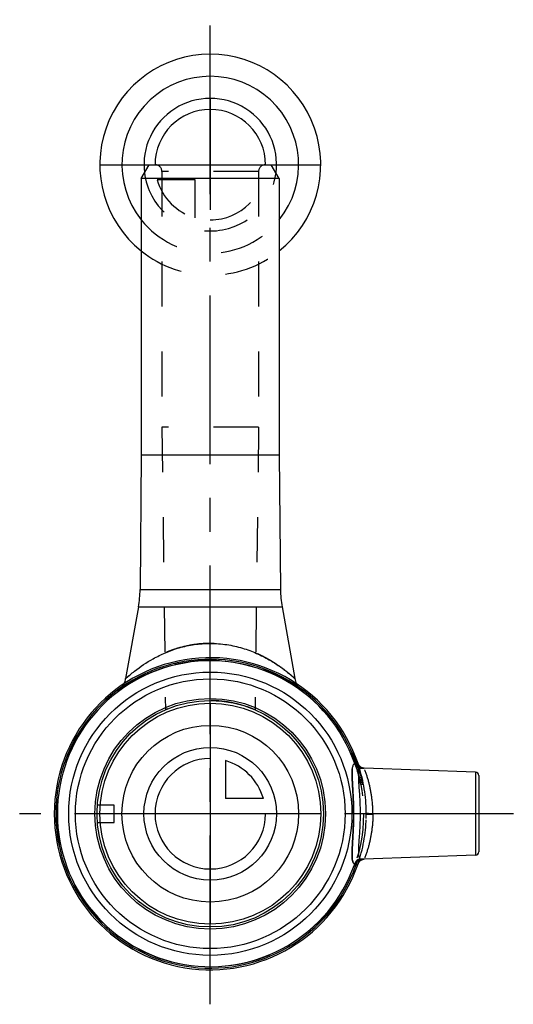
# Model space of a CAD drawing. Header units: millimetres. Extents: x 464 to 536, y 429 to 571.
import ezdxf

# ---------------------------------------------------------------- set-up
doc = ezdxf.new("R2010")
doc.units = ezdxf.units.MM
doc.header["$LTSCALE"] = 65.185185
doc.linetypes.add('CENTER', pattern=[0.6, 0.375, -0.075, 0.075, -0.075])
doc.linetypes.add('HIDDEN', pattern=[0.2, 0.1, -0.1])
for name, color, linetype in [('ACHSEN_S', 7, 'CONTINUOUS'), ('KOERPER', 7, 'CONTINUOUS'), ('KONST.EL_MIT_GEO', 7, 'CONTINUOUS'), ('KURVEN', 7, 'CONTINUOUS')]:
    doc.layers.add(name, color=color, linetype=linetype)

msp = doc.modelspace()

# ---------------------------------------------------------------- linework, layer by layer
at = {"layer": 'ACHSEN_S', "color": 2, "linetype": 'CENTER'}
for p, q in [((491.85, 428.7), (491.85, 571.3)), ((535.75, 456.3), (464.24, 456.3))]:
    msp.add_line(p, q, dxfattribs=at)
at = {"layer": 'KOERPER', "color": 8, "linetype": 'HIDDEN'}
for p, q in [((484.85, 549.3), (484.85, 512.3)), ((498.85, 549.3), (498.85, 512.3)), ((484.85, 512.3), (485.36, 471.37)), ((498.85, 512.3), (484.85, 512.3)), ((498.85, 512.3), (498.33, 471.37))]:
    msp.add_line(p, q, dxfattribs=at)
at = {"layer": 'KOERPER', "color": 7, "linetype": 'Continuous'}
for p, q in [((481.85, 548.3), (481.85, 508.3)), ((501.85, 548.3), (501.85, 508.3)), ((481.85, 508.3), (481.68, 488.76)), ((481.85, 508.3), (501.85, 508.3)), ((501.85, 508.3), (502.02, 488.76)), ((481.44, 486.26), (479.59, 475.87)), ((502.25, 486.26), (504.1, 475.87)), ((530.26, 462.32), (514.13, 462.88)), ((530.26, 450.28), (514.13, 449.72))]:
    msp.add_line(p, q, dxfattribs=at)
at = {"layer": 'KOERPER', "color": 8, "linetype": 'HIDDEN'}
msp.add_circle((491.85, 456.3), 22.2, dxfattribs=at)
msp.add_arc((491.85, 456.3), 16.4, 66.7145, 113.2855, dxfattribs=at)
at = {"layer": 'KONST.EL_MIT_GEO', "color": 7, "linetype": 'Continuous'}
for p, q in [((481.85, 548.3), (483, 550.3)), ((483, 550.3), (500.69, 550.3)), ((501.85, 548.3), (500.69, 550.3)), ((501.85, 548.3), (481.85, 548.3)), ((481.68, 488.76), (502.02, 488.76)), ((481.44, 486.26), (502.25, 486.26)), ((479.59, 475.87), (479.62, 475.89)), ((512.94, 463.77), (512.73, 463.7)), ((513.26, 463.53), (513.25, 463.55)), ((513.25, 463.55), (513.25, 463.55)), ((513.27, 463.51), (513.26, 463.53)), ((513.28, 463.48), (513.27, 463.51)), ((513.29, 463.46), (513.28, 463.49)), ((513.3, 463.44), (513.29, 463.47)), ((513.31, 463.42), (513.29, 463.44)), ((513.32, 463.4), (513.3, 463.43)), ((513.33, 463.39), (513.31, 463.41)), ((513.34, 463.37), (513.32, 463.39)), ((513.35, 463.35), (513.34, 463.37)), ((513.36, 463.33), (513.35, 463.35)), ((513.37, 463.31), (513.36, 463.33)), ((513.38, 463.3), (513.37, 463.31)), ((513.39, 463.28), (513.38, 463.3)), ((513.41, 463.26), (513.39, 463.28)), ((513.42, 463.25), (513.41, 463.26)), ((513.43, 463.23), (513.42, 463.25)), ((513.44, 463.22), (513.43, 463.23)), ((513.46, 463.2), (513.44, 463.22)), ((513.47, 463.19), (513.46, 463.2)), ((513.48, 463.17), (513.47, 463.19)), ((513.5, 463.16), (513.48, 463.18)), ((513.51, 463.15), (513.5, 463.16)), ((513.52, 463.14), (513.51, 463.15)), ((513.54, 463.12), (513.52, 463.14)), ((513.55, 463.11), (513.54, 463.12)), ((513.57, 463.1), (513.55, 463.11)), ((513.58, 463.09), (513.57, 463.1)), ((513.59, 463.08), (513.58, 463.09)), ((513.61, 463.07), (513.59, 463.08)), ((513.93, 462.91), (513.91, 462.92)), ((513.94, 462.91), (513.93, 462.91)), ((513.95, 462.91), (513.94, 462.91)), ((513.97, 462.9), (513.95, 462.91)), ((513.98, 462.9), (513.97, 462.9)), ((513.99, 462.9), (513.98, 462.9)), ((514, 462.89), (513.99, 462.9)), ((514.01, 462.89), (514, 462.9)), ((514.03, 462.89), (514.01, 462.89)), ((514.04, 462.89), (514.02, 462.89)), ((514.05, 462.89), (514.04, 462.89)), ((514.06, 462.89), (514.05, 462.89)), ((514.07, 462.88), (514.06, 462.89)), ((514.07, 462.89), (514.06, 462.89)), ((514.08, 462.88), (514.07, 462.88)), ((514.09, 462.88), (514.08, 462.88)), ((514.1, 462.88), (514.09, 462.88)), ((514.11, 462.88), (514.1, 462.88)), ((514.1, 462.88), (514.1, 462.88)), ((514.12, 462.88), (514.11, 462.88)), ((514.13, 462.88), (514.12, 462.88)), ((514.13, 462.88), (514.12, 462.88)), ((514.12, 462.88), (514.12, 462.88)), ((530.26, 462.32), (530.26, 450.28)), ((530.75, 461.82), (530.75, 450.78)), ((477.95, 457.55), (475.49, 457.55)), ((477.95, 455.05), (477.95, 457.55)), ((475.49, 455.05), (477.95, 455.05)), ((512.94, 448.83), (512.73, 448.9))]:
    msp.add_line(p, q, dxfattribs=at)
at = {"layer": 'KONST.EL_MIT_GEO', "color": 8, "linetype": 'HIDDEN'}
for p, q in [((498.85, 549.3), (484.85, 549.3)), ((512.64, 464.89), (512.37, 464.77)), ((512.41, 464.66), (512.69, 464.77)), ((512.46, 464.55), (512.74, 464.66)), ((512.74, 464.65), (512.46, 464.53)), ((512.48, 464.49), (512.76, 464.6)), ((512.56, 464.3), (512.83, 464.41)), ((512.56, 464.3), (512.84, 464.41)), ((512.62, 464.14), (512.9, 464.25)), ((512.65, 464.04), (512.94, 464.14)), ((512.66, 464.02), (512.94, 464.13)), ((512.69, 463.93), (512.98, 464.04)), ((512.73, 463.83), (513.01, 463.93)), ((512.74, 463.81), (513.02, 463.92)), ((512.76, 463.75), (513.04, 463.85)), ((512.77, 463.71), (513.06, 463.81)), ((512.79, 463.66), (513.08, 463.76)), ((512.95, 463.19), (513.24, 463.29)), ((512.96, 463.15), (513.25, 463.25)), ((512.96, 463.15), (513.25, 463.24)), ((512.97, 463.12), (513.26, 463.21)), ((513.03, 462.95), (513.31, 463.04)), ((513.1, 462.71), (513.39, 462.8)), ((513.13, 462.63), (513.41, 462.72)), ((513.14, 462.59), (513.42, 462.68)), ((513.22, 462.29), (513.51, 462.38)), ((513.25, 462.2), (513.54, 462.28)), ((513.25, 462.19), (513.54, 462.27)), ((513.25, 462.18), (513.54, 462.26)), ((514.13, 462.88), (514.13, 462.88)), ((513.43, 461.51), (513.72, 461.58)), ((513.49, 461.23), (513.79, 461.3)), ((513.49, 461.23), (513.79, 461.29)), ((513.49, 461.22), (513.79, 461.29)), ((513.52, 461.1), (513.81, 461.17)), ((513.54, 461.02), (513.83, 461.09)), ((513.55, 460.99), (513.84, 461.05)), ((513.58, 460.83), (513.87, 460.89)), ((513.58, 460.82), (513.88, 460.88)), ((513.59, 460.77), (513.89, 460.83)), ((513.64, 460.54), (513.93, 460.59)), ((515.41, 456.26), (515.41, 456.35)), ((515.41, 456.3), (514.45, 456.3)), ((513.31, 449.19), (513.31, 449.19)), ((513.32, 449.21), (513.32, 449.21)), ((513.33, 449.22), (513.33, 449.23)), ((513.34, 449.24), (513.34, 449.24)), ((513.35, 449.26), (513.35, 449.26)), ((513.36, 449.27), (513.36, 449.27)), ((513.37, 449.29), (513.37, 449.29)), ((513.38, 449.3), (513.38, 449.3)), ((513.39, 449.32), (513.39, 449.32)), ((513.4, 449.33), (513.4, 449.33)), ((513.41, 449.34), (513.41, 449.35)), ((513.42, 449.36), (513.43, 449.36)), ((513.43, 449.37), (513.44, 449.37)), ((513.45, 449.38), (513.45, 449.39)), ((513.46, 449.4), (513.46, 449.4)), ((513.47, 449.41), (513.47, 449.41)), ((513.48, 449.42), (513.48, 449.42)), ((513.49, 449.43), (513.49, 449.44)), ((513.5, 449.45), (513.51, 449.45)), ((513.52, 449.46), (513.52, 449.46)), ((513.53, 449.47), (513.53, 449.47)), ((513.54, 449.48), (513.54, 449.48)), ((513.55, 449.49), (513.56, 449.49)), ((513.56, 449.5), (513.57, 449.5)), ((513.58, 449.51), (513.58, 449.51)), ((513.59, 449.52), (513.59, 449.52)), ((513.6, 449.53), (513.61, 449.53)), ((513.61, 449.54), (513.62, 449.54)), ((514.13, 449.72), (514.13, 449.72)), ((513.26, 449.08), (513.27, 449.09)), ((513.26, 449.07), (513.26, 449.07)), ((513.27, 449.1), (513.27, 449.11)), ((513.28, 449.12), (513.28, 449.12)), ((513.29, 449.14), (513.29, 449.14)), ((513.3, 449.17), (513.31, 449.18)), ((513.3, 449.16), (513.3, 449.16))]:
    msp.add_line(p, q, dxfattribs=at)
at = {"layer": 'KONST.EL_MIT_GEO', "color": 7, "linetype": 'Continuous'}
for points in [[(513.91, 462.92), (513.9, 462.92), (513.89, 462.93), (513.87, 462.93), (513.86, 462.93), (513.84, 462.94), (513.83, 462.95), (513.81, 462.95), (513.8, 462.96), (513.78, 462.96), (513.77, 462.97), (513.76, 462.98), (513.74, 462.99), (513.73, 462.99), (513.71, 463), (513.7, 463.01), (513.68, 463.02), (513.67, 463.03), (513.65, 463.04), (513.64, 463.05), (513.62, 463.06), (513.61, 463.07)], [(513.25, 449.05), (513.26, 449.07), (513.27, 449.09), (513.27, 449.11), (513.28, 449.12), (513.29, 449.14), (513.3, 449.16), (513.31, 449.18), (513.31, 449.19), (513.32, 449.21), (513.33, 449.23), (513.34, 449.24), (513.35, 449.26), (513.36, 449.27), (513.37, 449.29), (513.38, 449.3), (513.39, 449.32), (513.4, 449.33), (513.41, 449.35), (513.43, 449.36), (513.44, 449.37), (513.45, 449.39), (513.46, 449.4), (513.47, 449.41), (513.48, 449.42), (513.49, 449.44), (513.51, 449.45), (513.52, 449.46), (513.53, 449.47), (513.54, 449.48), (513.56, 449.49), (513.57, 449.5), (513.58, 449.51), (513.59, 449.52), (513.61, 449.53), (513.62, 449.54), (513.63, 449.55), (513.64, 449.56), (513.66, 449.57), (513.67, 449.57), (513.68, 449.58), (513.69, 449.59), (513.71, 449.6), (513.72, 449.6), (513.73, 449.61), (513.75, 449.62), (513.76, 449.62), (513.77, 449.63), (513.79, 449.64), (513.8, 449.64), (513.81, 449.65), (513.82, 449.65), (513.84, 449.66), (513.85, 449.66), (513.86, 449.67), (513.88, 449.67), (513.89, 449.68), (513.9, 449.68), (513.91, 449.68), (513.93, 449.69), (513.94, 449.69), (513.95, 449.69), (513.96, 449.7), (513.97, 449.7), (513.99, 449.7), (514, 449.7), (514.01, 449.71), (514.02, 449.71), (514.03, 449.71), (514.04, 449.71), (514.05, 449.71), (514.06, 449.71), (514.07, 449.71), (514.07, 449.72), (514.08, 449.72), (514.09, 449.72), (514.09, 449.72), (514.1, 449.72), (514.11, 449.72), (514.11, 449.72), (514.12, 449.72), (514.12, 449.72), (514.13, 449.72), (514.13, 449.72)]]:
    msp.add_lwpolyline(points, dxfattribs=at)
at = {"layer": 'KONST.EL_MIT_GEO', "color": 8, "linetype": 'HIDDEN'}
msp.add_lwpolyline([(513.63, 449.55), (513.64, 449.56), (513.65, 449.56), (513.67, 449.57), (513.68, 449.58), (513.69, 449.59), (513.7, 449.59), (513.72, 449.6), (513.73, 449.61), (513.74, 449.62), (513.76, 449.62), (513.77, 449.63), (513.78, 449.63), (513.79, 449.64), (513.81, 449.65), (513.82, 449.65), (513.83, 449.66), (513.84, 449.66), (513.86, 449.67), (513.87, 449.67), (513.88, 449.67), (513.9, 449.68), (513.91, 449.68), (513.92, 449.69), (513.93, 449.69), (513.94, 449.69), (513.96, 449.69), (513.97, 449.7), (513.98, 449.7), (513.99, 449.7), (514, 449.7), (514.01, 449.71), (514.02, 449.71), (514.03, 449.71), (514.04, 449.71), (514.05, 449.71), (514.06, 449.71), (514.07, 449.72), (514.08, 449.72), (514.08, 449.72)], dxfattribs=at)
at = {"layer": 'KONST.EL_MIT_GEO', "color": 7, "linetype": 'Continuous'}
for radius in [20.51, 19.53, 16.7, 16.4]:
    msp.add_circle((491.85, 456.3), radius, dxfattribs=at)
at = {"layer": 'KONST.EL_MIT_GEO', "color": 8, "linetype": 'HIDDEN'}
for centre, radius, start, end in [((483.85, 549.3), 1, 0, 90), ((499.85, 549.3), 1, 90, 180), ((491.85, 456.3), 22.2, 52.8826, 127.1174), ((476.64, 476.39), 3, 307.1174, 335.284), ((507.05, 476.39), 3, 204.7196, 232.8826), ((491.85, 456.3), 22.5, 11, 22.4316), ((491.85, 456.3), 22.2, 11, 22.4316), ((521.6, 465.14), 8.77, 188.9664, 190.2582), ((491.85, 456.3), 22.6, 1.7689, 18.7174), ((514.2, 463.87), 0.999, 198.7305, 268.0447), ((514.2, 463.87), 0.998, 198.7178, 200.6407), ((514.2, 463.87), 0.999, 200.6402, 227.6209), ((514.2, 463.87), 1, 227.6243, 265.9347), ((514.2, 463.87), 1, 266.0184, 268.0281), ((491.6, 456.27), 22.85, 0.2162, 1.8139), ((491.85, 456.28), 22.6, 0.0501, 1.8187), ((494.13, 456.3), 20.32, 360, 0.1707), ((491.85, 456.3), 22.6, 341.2826, 358.2313), ((491.83, 456.32), 22.62, 358.1808, 359.9495), ((491.68, 456.32), 22.77, 358.1846, 359.8348), ((494.14, 456.3), 20.31, 359.8818, 0.0001), ((514.2, 448.73), 0.999, 91.9553, 161.2695), ((514.2, 448.73), 0.999, 130.9638, 159.313), ((514.2, 448.73), 1, 94.0657, 130.7427), ((514.2, 448.73), 1, 91.9719, 93.9818), ((509.88, 449.92), 3.02, 340.4261, 343.1156), ((521.17, 447.54), 8.34, 169.7082, 171.0674), ((514.2, 448.73), 0.998, 159.3127, 161.2821)]:
    msp.add_arc(centre, radius, start, end, dxfattribs=at)
at = {"layer": 'KONST.EL_MIT_GEO', "color": 7, "linetype": 'Continuous'}
for centre, radius, start, end in [((466.68, 488.89), 15, 349.9, 359.5), ((517.02, 488.89), 15, 180.5, 190.1), ((491.85, 456.3), 22.6, 18.7174, 341.2826), ((491.85, 456.3), 22.37, 19.5024, 340.4976), ((491.85, 456.3), 22.15, 19.5024, 340.4976), ((476.64, 476.39), 3, 335.284, 349.9), ((507.05, 476.39), 3, 190.1, 204.7196), ((509.88, 462.68), 3.02, 16.8844, 19.5739), ((521.17, 465.06), 8.34, 188.9325, 190.2919), ((530.25, 461.82), 0.5, 0, 88), ((530.25, 450.78), 0.5, 272, 360), ((509.77, 449.95), 3.14, 340.4756, 343.0661), ((521.6, 447.46), 8.77, 169.7419, 171.0336)]:
    msp.add_arc(centre, radius, start, end, dxfattribs=at)
at = {"layer": 'KONST.EL_MIT_GEO', "color": 8, "linetype": 'HIDDEN'}
for points, knots in [([(491.85, 480.97), (491.05, 480.97), (489.47, 480.85), (487.56, 480.42), (486.13, 479.94), (485.13, 479.54), (484.2, 479.09), (483.34, 478.63), (482.56, 478.15), (481.95, 477.75), (481.51, 477.43), (481.2, 477.2), (480.92, 476.99), (480.66, 476.78), (480.42, 476.59), (480.21, 476.41), (480.06, 476.28), (479.95, 476.18), (479.87, 476.12), (479.81, 476.06), (479.75, 476.01), (479.71, 475.97), (479.67, 475.94), (479.65, 475.92), (479.63, 475.91), (479.62, 475.89), (479.61, 475.89), (479.6, 475.88), (479.6, 475.87), (479.6, 475.87), (479.59, 475.87), (479.59, 475.87), (479.59, 475.87), (479.59, 475.87)], [0, 0, 0, 0, 0.176997, 0.348334, 0.430514, 0.50976, 0.585693, 0.657912, 0.725939, 0.789148, 0.818695, 0.846702, 0.873018, 0.897469, 0.919861, 0.939978, 0.957584, 0.965371, 0.972439, 0.978759, 0.984303, 0.989044, 0.992959, 0.9946, 0.996026, 0.997237, 0.99823, 0.999003, 0.999557, 0.999751, 0.999889, 0.999972, 1, 1, 1, 1]), ([(504.1, 475.87), (504.1, 475.87), (504.09, 475.88), (504.08, 475.89), (504.06, 475.91), (504.01, 475.95), (503.93, 476.02), (503.81, 476.13), (503.66, 476.26), (503.48, 476.41), (503.27, 476.59), (502.94, 476.86), (502.48, 477.22), (501.85, 477.67), (501.14, 478.15), (500.35, 478.63), (499.49, 479.09), (498.22, 479.7), (496.48, 480.34), (494.23, 480.85), (492.65, 480.97), (491.85, 480.97)], [0, 0, 0, 0, 0.000443, 0.00177, 0.003974, 0.007042, 0.015698, 0.027563, 0.042419, 0.060027, 0.080145, 0.102539, 0.153309, 0.210865, 0.27408, 0.342112, 0.414337, 0.490276, 0.651637, 0.822989, 1, 1, 1, 1]), ([(512.61, 456.3), (512.61, 456.77), (512.59, 457.68), (512.54, 459), (512.48, 460.05), (512.44, 460.82), (512.41, 461.34), (512.39, 461.81), (512.39, 462.23), (512.4, 462.59), (512.42, 462.91), (512.47, 463.16), (512.54, 463.33), (512.6, 463.44), (512.65, 463.49), (512.71, 463.54), (512.75, 463.55), (512.77, 463.56)], [0, 0, 0, 0, 0.189277, 0.370947, 0.538019, 0.614151, 0.684453, 0.74834, 0.805317, 0.855004, 0.89718, 0.931873, 0.959522, 0.971067, 0.981402, 0.990893, 1, 1, 1, 1]), ([(512.97, 463.57), (512.99, 463.48), (513.04, 463.31), (513.18, 463.08), (513.37, 462.92), (513.53, 462.87), (513.61, 462.86)], [0, 0, 0, 0, 0.277353, 0.531565, 0.768681, 1, 1, 1, 1]), ([(514.16, 462.87), (514.16, 462.88), (514.16, 462.88), (514.15, 462.88), (514.14, 462.88), (514.13, 462.88), (514.13, 462.88)], [0, 0, 0, 0, 0.099729, 0.295303, 0.595318, 1, 1, 1, 1]), ([(515.41, 456.3), (515.41, 457.12), (515.3, 458.66), (514.86, 460.87), (514.42, 462.22), (514.16, 462.87)], [0, 0, 0, 0, 0.367849, 0.684877, 1, 1, 1, 1]), ([(514.45, 456.36), (514.45, 456.36), (514.46, 456.36), (514.47, 456.36), (514.5, 456.36), (514.53, 456.36), (514.57, 456.36), (514.64, 456.36), (514.75, 456.36), (514.89, 456.35), (515.05, 456.35), (515.23, 456.35), (515.35, 456.35), (515.41, 456.35)], [0, 0, 0, 0, 0.007962, 0.024947, 0.050821, 0.085359, 0.12826, 0.179146, 0.303019, 0.452632, 0.622732, 0.807348, 1, 1, 1, 1]), ([(512.77, 449.04), (512.75, 449.05), (512.71, 449.06), (512.65, 449.11), (512.6, 449.16), (512.54, 449.27), (512.47, 449.44), (512.42, 449.69), (512.4, 450.01), (512.39, 450.37), (512.39, 450.79), (512.41, 451.26), (512.44, 451.78), (512.48, 452.55), (512.54, 453.6), (512.59, 454.92), (512.61, 455.83), (512.61, 456.3)], [0, 0, 0, 0, 0.009107, 0.018598, 0.028933, 0.040478, 0.068127, 0.10282, 0.144996, 0.194682, 0.25166, 0.315547, 0.385848, 0.461981, 0.629053, 0.810723, 1, 1, 1, 1]), ([(515.41, 456.3), (515.41, 455.48), (515.3, 453.94), (514.86, 451.73), (514.42, 450.38), (514.16, 449.73)], [0, 0, 0, 0, 0.367849, 0.684877, 1, 1, 1, 1]), ([(514.45, 456.26), (514.45, 456.26), (514.46, 456.26), (514.47, 456.26), (514.5, 456.26), (514.55, 456.26), (514.63, 456.26), (514.75, 456.26), (514.89, 456.26), (515.05, 456.26), (515.23, 456.26), (515.35, 456.26), (515.41, 456.26)], [0, 0, 0, 0, 0.007954, 0.02494, 0.050818, 0.08536, 0.179154, 0.303032, 0.452646, 0.622744, 0.807355, 1, 1, 1, 1]), ([(513.61, 449.74), (513.53, 449.73), (513.37, 449.68), (513.18, 449.52), (513.04, 449.29), (512.99, 449.12), (512.97, 449.03)], [0, 0, 0, 0, 0.231327, 0.46844, 0.722649, 1, 1, 1, 1]), ([(514.16, 449.73), (514.16, 449.72), (514.16, 449.72), (514.15, 449.72), (514.14, 449.72), (514.13, 449.72), (514.13, 449.72)], [0, 0, 0, 0, 0.099727, 0.295303, 0.595316, 1, 1, 1, 1])]:
    msp.add_open_spline(points, degree=3, knots=knots, dxfattribs=at)
at = {"layer": 'KONST.EL_MIT_GEO', "color": 7, "linetype": 'Continuous'}
for points, knots in [([(479.62, 475.89), (480.03, 476.26), (481.27, 477.31), (483.18, 478.59), (485.38, 479.67), (487.37, 480.39), (489.55, 480.86), (491.07, 480.97), (491.85, 480.97)], [0, 0, 0, 0, 0.122072, 0.361421, 0.506277, 0.663124, 0.829015, 1, 1, 1, 1]), ([(491.85, 480.97), (492.65, 480.97), (494.23, 480.85), (496.13, 480.42), (497.56, 479.94), (498.56, 479.54), (499.49, 479.09), (500.35, 478.63), (501.14, 478.15), (501.74, 477.75), (502.19, 477.43), (502.49, 477.2), (502.78, 476.99), (503.04, 476.78), (503.27, 476.59), (503.48, 476.41), (503.64, 476.28), (503.75, 476.18), (503.82, 476.12), (503.88, 476.06), (503.94, 476.01), (503.99, 475.97), (504.02, 475.94), (504.05, 475.92), (504.06, 475.91), (504.07, 475.89), (504.08, 475.89), (504.09, 475.88), (504.09, 475.87), (504.1, 475.87), (504.1, 475.87), (504.1, 475.87), (504.1, 475.87), (504.1, 475.87)], [0, 0, 0, 0, 0.176997, 0.348334, 0.430514, 0.50976, 0.585693, 0.657912, 0.725939, 0.789148, 0.818695, 0.846702, 0.873018, 0.897469, 0.919861, 0.939978, 0.957584, 0.965371, 0.972439, 0.978759, 0.984303, 0.989044, 0.992959, 0.9946, 0.996026, 0.997237, 0.99823, 0.999003, 0.999557, 0.999751, 0.999889, 0.999972, 1, 1, 1, 1]), ([(512.77, 463.56), (512.75, 463.55), (512.71, 463.54), (512.65, 463.49), (512.6, 463.44), (512.54, 463.33), (512.47, 463.16), (512.42, 462.91), (512.4, 462.59), (512.39, 462.23), (512.39, 461.81), (512.41, 461.34), (512.44, 460.82), (512.48, 460.05), (512.54, 459), (512.59, 457.68), (512.61, 456.77), (512.61, 456.3)], [0, 0, 0, 0, 0.009107, 0.018598, 0.028933, 0.040478, 0.068127, 0.10282, 0.144996, 0.194682, 0.25166, 0.315547, 0.385848, 0.461981, 0.629053, 0.810723, 1, 1, 1, 1]), ([(512.97, 463.57), (512.95, 463.57), (512.91, 463.56), (512.85, 463.55), (512.81, 463.55), (512.78, 463.56), (512.77, 463.56)], [0, 0, 0, 0, 0.34475, 0.636082, 0.857329, 1, 1, 1, 1]), ([(512.77, 463.56), (512.8, 463.47), (512.89, 463.29), (513.08, 463.07), (513.33, 462.92), (513.52, 462.87), (513.61, 462.86)], [0, 0, 0, 0, 0.259872, 0.511892, 0.75765, 1, 1, 1, 1]), ([(513.25, 463.55), (513.25, 463.55), (513.25, 463.56), (513.24, 463.57), (513.21, 463.58), (513.18, 463.61), (513.13, 463.63), (513.09, 463.66), (513.02, 463.71), (512.97, 463.74), (512.94, 463.77)], [0, 0, 0, 0, 0.017666, 0.044445, 0.124559, 0.234692, 0.367023, 0.514407, 0.671341, 1, 1, 1, 1]), ([(513.61, 462.86), (513.53, 462.87), (513.37, 462.92), (513.18, 463.08), (513.04, 463.31), (512.99, 463.48), (512.97, 463.57)], [0, 0, 0, 0, 0.231327, 0.46844, 0.722649, 1, 1, 1, 1]), ([(513.61, 462.86), (513.59, 462.86), (513.55, 462.83), (513.5, 462.78), (513.45, 462.72), (513.4, 462.61), (513.35, 462.43), (513.31, 462.19), (513.3, 461.89), (513.3, 461.54), (513.31, 461.15), (513.35, 460.56), (513.41, 459.73), (513.49, 458.65), (513.54, 457.5), (513.55, 456.7), (513.55, 456.3)], [0, 0, 0, 0, 0.009943, 0.020488, 0.032037, 0.044901, 0.075334, 0.112798, 0.157543, 0.209426, 0.268075, 0.33298, 0.479161, 0.642808, 0.818372, 1, 1, 1, 1]), ([(514.13, 462.88), (514.1, 462.88), (514.04, 462.88), (513.92, 462.88), (513.77, 462.87), (513.67, 462.87), (513.61, 462.86)], [0, 0, 0, 0, 0.151042, 0.377273, 0.664937, 1, 1, 1, 1]), ([(512.61, 456.3), (512.61, 455.83), (512.59, 454.92), (512.54, 453.6), (512.48, 452.55), (512.44, 451.78), (512.41, 451.26), (512.39, 450.79), (512.39, 450.37), (512.4, 450.01), (512.42, 449.69), (512.47, 449.44), (512.54, 449.27), (512.6, 449.16), (512.65, 449.11), (512.71, 449.06), (512.75, 449.05), (512.77, 449.04)], [0, 0, 0, 0, 0.189277, 0.370947, 0.538019, 0.614151, 0.684453, 0.74834, 0.805317, 0.855004, 0.89718, 0.931873, 0.959522, 0.971067, 0.981402, 0.990893, 1, 1, 1, 1]), ([(513.55, 456.3), (513.55, 455.9), (513.54, 455.1), (513.49, 453.95), (513.41, 452.87), (513.35, 452.04), (513.31, 451.44), (513.3, 451.06), (513.3, 450.71), (513.31, 450.41), (513.35, 450.17), (513.4, 449.99), (513.45, 449.88), (513.5, 449.82), (513.55, 449.77), (513.59, 449.74), (513.61, 449.74)], [0, 0, 0, 0, 0.181628, 0.357191, 0.520838, 0.667019, 0.731924, 0.790573, 0.842457, 0.887202, 0.924666, 0.955099, 0.967963, 0.979512, 0.990058, 1, 1, 1, 1]), ([(513.61, 449.74), (513.52, 449.73), (513.33, 449.68), (513.08, 449.53), (512.89, 449.31), (512.8, 449.13), (512.77, 449.04)], [0, 0, 0, 0, 0.242349, 0.488107, 0.740128, 1, 1, 1, 1]), ([(512.97, 449.03), (512.99, 449.12), (513.04, 449.29), (513.18, 449.52), (513.37, 449.68), (513.53, 449.73), (513.61, 449.74)], [0, 0, 0, 0, 0.277353, 0.531565, 0.768681, 1, 1, 1, 1]), ([(514.13, 449.72), (514.1, 449.72), (514.04, 449.72), (513.92, 449.72), (513.77, 449.73), (513.67, 449.73), (513.61, 449.74)], [0, 0, 0, 0, 0.151036, 0.377268, 0.664938, 1, 1, 1, 1]), ([(512.97, 449.03), (512.95, 449.03), (512.91, 449.04), (512.85, 449.05), (512.81, 449.05), (512.78, 449.04), (512.77, 449.04)], [0, 0, 0, 0, 0.34475, 0.636082, 0.857329, 1, 1, 1, 1]), ([(513.25, 449.05), (513.25, 449.05), (513.25, 449.04), (513.24, 449.03), (513.21, 449.01), (513.18, 448.99), (513.13, 448.97), (513.09, 448.94), (513.02, 448.89), (512.97, 448.86), (512.94, 448.83)], [0, 0, 0, 0, 0.017663, 0.044439, 0.124549, 0.23468, 0.367012, 0.514397, 0.671335, 1, 1, 1, 1])]:
    msp.add_open_spline(points, degree=3, knots=knots, dxfattribs=at)
at = {"layer": 'KURVEN', "color": 40, "linetype": 'Continuous'}
for p, q in [((491.85, 559.9), (491.85, 550.3)), ((475.85, 550.3), (507.85, 550.3)), ((491.85, 472.3), (491.85, 440.3)), ((494.05, 463.99), (494.05, 458.5)), ((499.54, 458.5), (494.05, 458.5)), ((507.85, 456.3), (475.85, 456.3))]:
    msp.add_line(p, q, dxfattribs=at)
at = {"layer": 'KURVEN', "color": 8, "linetype": 'HIDDEN'}
for p, q in [((491.85, 550.3), (491.85, 542.3)), ((489.65, 548.1), (484.16, 548.1)), ((489.65, 542.61), (489.65, 548.1))]:
    msp.add_line(p, q, dxfattribs=at)
at = {"layer": 'KURVEN', "color": 40, "linetype": 'Continuous'}
for radius in [16, 12.8, 9.6]:
    msp.add_circle((491.85, 456.3), radius, dxfattribs=at)
for centre, radius, start, end in [((491.85, 550.3), 16, 308.6865, 231.3135), ((491.85, 550.3), 12.8, 321.3752, 218.6248), ((491.85, 550.3), 9.6, 352.9341, 187.0659), ((491.85, 550.3), 8, 360, 180), ((491.85, 456.3), 8, 90, 360), ((491.85, 456.3), 8, 15.962, 74.038)]:
    msp.add_arc(centre, radius, start, end, dxfattribs=at)
at = {"layer": 'KURVEN', "color": 8, "linetype": 'HIDDEN'}
for radius, start, end in [(9.6, 187.0659, 352.9341), (8, 270, 360), (8, 195.962, 254.038), (12.8, 218.6248, 321.3752), (16, 231.3135, 308.6865)]:
    msp.add_arc((491.85, 550.3), radius, start, end, dxfattribs=at)

doc.saveas('drawing.dxf')
